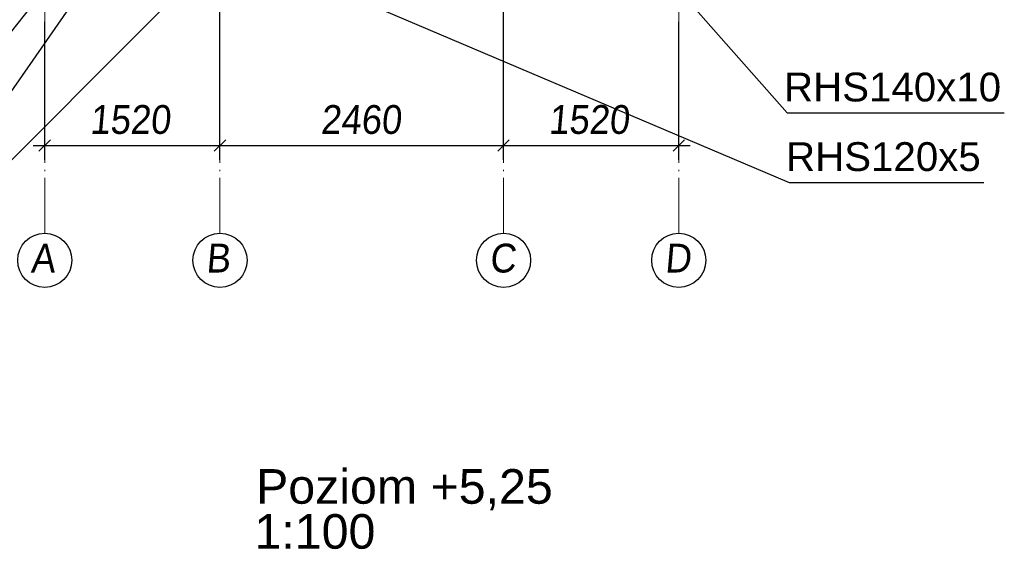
# Paper-space layout 'A0 Advance Steel' of a CAD drawing. Header units: millimetres. Extents: x 228 to 822, y 214 to 634.
# Tile 37 of 76: x 296 to 381, y 478 to 524. Entities that reach past the tile are written whole.
import ezdxf

# ---------------------------------------------------------------- set-up
doc = ezdxf.new("R2010")
doc.units = ezdxf.units.MM
doc.linetypes.add('ACAD_ISO04W100', pattern=[30, 24, -3, 0, -3])
doc.layers.get('0').update_dxf_attribs({"linetype": 'CONTINUOUS'})
doc.layers.add('AS_DIM_ON', color=7, linetype='CONTINUOUS')
doc.styles.add('Arial', font='arial.ttf')
doc.styles.add('ARIAL_1', font='arial.ttf', dxfattribs={"width": 0.9, "oblique": 5})

# ---------------------------------------------------------------- blocks, each defined once
blk = doc.blocks.new('324ewdsczxzxcz')
at = {"linetype": 'ACAD_ISO04W100', "lineweight": 5, "ltscale": 0.2}
for p, q in [((303.229, 244.968, -5394.472), (303.229, 340.131, -5394.472)), ((318.429, 244.968), (318.429, 340.131)), ((343.029, 244.968), (343.029, 340.131)), ((358.229, 244.968, 54.54), (358.229, 340.131, 54.54))]:
    blk.add_line(p, q, dxfattribs=at)
for centre in [(303.229, 242.62, -5394.472), (318.429, 242.62), (343.029, 242.62), (358.229, 242.62, 54.54)]:
    blk.add_circle(centre, 2.347)
at = {"char_height": 2.5, "attachment_point": 1, "style": 'ARIAL_1'}
for s, insert in [('A', (302.007, 244.064, -5394.472)), ('B', (317.207, 244.064)), ('C', (341.807, 244.063)), ('D', (357.007, 244.064, 54.54))]:
    blk.add_mtext_dynamic_manual_height_columns(s, width=4.31573, gutter_width=12.5, heights=[0], dxfattribs=dict(at, insert=insert))

psp = doc.layouts.new('A0 Advance Steel')

# ---------------------------------------------------------------- linework, layer by layer
at = {"color": 7}
for points in [[(331.236, 548.395), (289.879, 506.99), (280.95, 506.99)], [(300.722, 526.336), (290.949, 512.26), (274.059, 512.26)], [(323.335, 526.836), (362.519, 510.186), (379.409, 510.186)], [(353.526, 526.236), (362.345, 516.221), (381.177, 516.221)], [(297.236, 526.136), (290.068, 517.061), (271.236, 517.061)]]:
    psp.add_lwpolyline(points, dxfattribs=at)
at = {"layer": 'AS_DIM_ON', "color": 8}
for p, q in [((313.136, 512.155), (313.136, 539.336)), ((337.736, 512.155), (337.736, 539.336)), ((297.936, 512.155), (297.936, 524.136)), ((352.936, 512.155), (352.936, 524.136)), ((296.936, 513.405), (313.136, 513.405)), ((313.136, 513.405), (337.736, 513.405)), ((337.736, 513.405), (353.936, 513.405))]:
    psp.add_line(p, q, dxfattribs=at)
at = {"layer": 'AS_DIM_ON', "color": 8, "linetype": 'ByBlock', "lineweight": -2}
for p, q in [((298.436, 513.905), (297.436, 512.905)), ((312.636, 512.905), (313.636, 513.905)), ((313.636, 513.905), (312.636, 512.905)), ((337.236, 512.905), (338.236, 513.905)), ((338.236, 513.905), (337.236, 512.905)), ((352.436, 512.905), (353.436, 513.905))]:
    psp.add_line(p, q, dxfattribs=at)

# ---------------------------------------------------------------- block references
psp.add_blockref('324ewdsczxzxcz', (-5.293, 260.818, -1221.948))

# ---------------------------------------------------------------- texts
at = {"color": 7, "style": 'Arial'}
for s, p in [('RHS140x10', (362.07, 517.221)), ('RHS120x5', (362.245, 511.186))]:
    psp.add_text(s, height=2.5, dxfattribs=at).set_placement(p)
at = {"color": 84, "style": 'Arial'}
for s, p in [('Poziom +5,25', (316.265, 482.323)), ('1:100', (316.132, 478.423))]:
    psp.add_text(s, height=3, dxfattribs=at).set_placement(p)
at = {"layer": 'AS_DIM_ON', "color": 9, "style": 'ARIAL_1', "oblique": 5, "width": 0.9}
for s, p in [('1520', (301.832, 514.405)), ('2460', (321.857, 514.405)), ('1520', (341.632, 514.405))]:
    psp.add_text(s, height=2.5, dxfattribs=at).set_placement(p)

doc.saveas('drawing.dxf')
